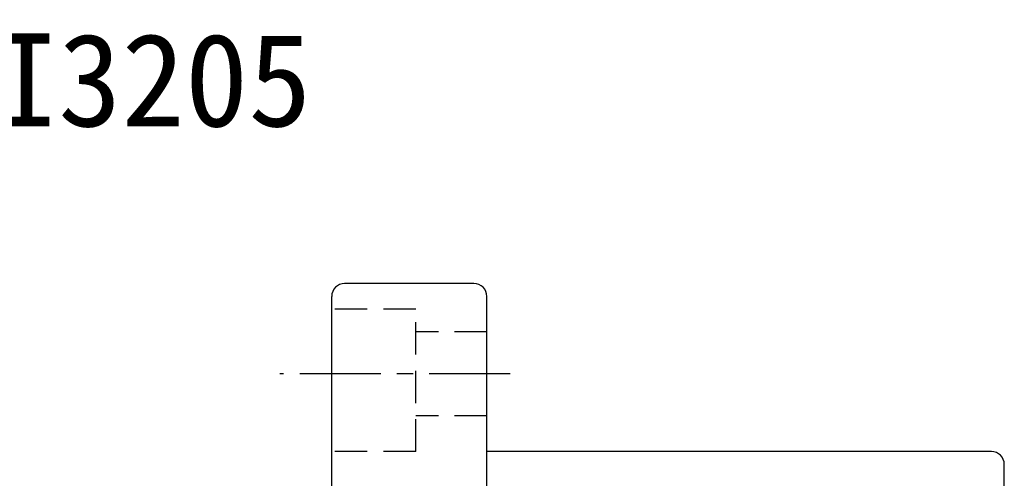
# Model space of a CAD drawing. Extents: x 641 to 800, y 63 to 159.
# Tile 47 of 47: x 721 to 797, y 124 to 159. Entities that reach past the tile are written whole.
import ezdxf
from ezdxf.enums import TextEntityAlignment as Align

# ---------------------------------------------------------------- set-up
doc = ezdxf.new("R2010")
doc.units = 0
doc.header["$MEASUREMENT"] = 0
doc.linetypes.add('CENTER', pattern=[2, 1.25, -0.25, 0.25, -0.25])
doc.linetypes.add('HIDDEN', pattern=[0.375, 0.25, -0.125])
doc.layers.get('0').update_dxf_attribs({"linetype": 'CONTINUOUS'})
for name, color, linetype in [('CEN', 1, 'CENTER'), ('HID', 2, 'HIDDEN'), ('OUT', 3, 'CONTINUOUS')]:
    doc.layers.add(name, color=color, linetype=linetype)
doc.styles.add('T', font='KAIU.TTF')

msp = doc.modelspace()

# ---------------------------------------------------------------- linework, layer by layer
at = {"layer": 'CEN', "color": 7, "ltscale": 5}
msp.add_line((758.618, 132.047), (740.83, 132.047), dxfattribs=at)
at = {"layer": 'HID', "color": 7, "ltscale": 10}
for p, q in [((751.33, 137.047), (744.83, 137.047)), ((751.33, 126.047), (751.33, 137.047)), ((756.83, 135.297), (751.33, 135.297)), ((756.83, 128.797), (751.33, 128.797)), ((751.33, 126.047), (744.83, 126.047))]:
    msp.add_line(p, q, dxfattribs=at)
at = {"layer": 'OUT', "color": 7, "ltscale": 5}
for p, q in [((755.83, 139.047), (745.83, 139.047)), ((744.83, 68.047), (744.83, 138.047)), ((756.83, 68.047), (756.83, 138.047)), ((795.83, 126.047), (756.83, 126.047)), ((796.83, 81.047), (796.83, 125.047))]:
    msp.add_line(p, q, dxfattribs=at)
for centre, start, end in [((745.83, 138.047), 90, 180), ((755.83, 138.047), 0, 90), ((795.83, 125.047), 0, 90)]:
    msp.add_arc(centre, 1, start, end, dxfattribs=at)

# ---------------------------------------------------------------- texts
at = {"style": 'T'}
msp.add_text('SFNI3205', height=7.2, dxfattribs=at).set_placement((723.685, 154.799), align=Align.MIDDLE)

doc.saveas('drawing.dxf')
